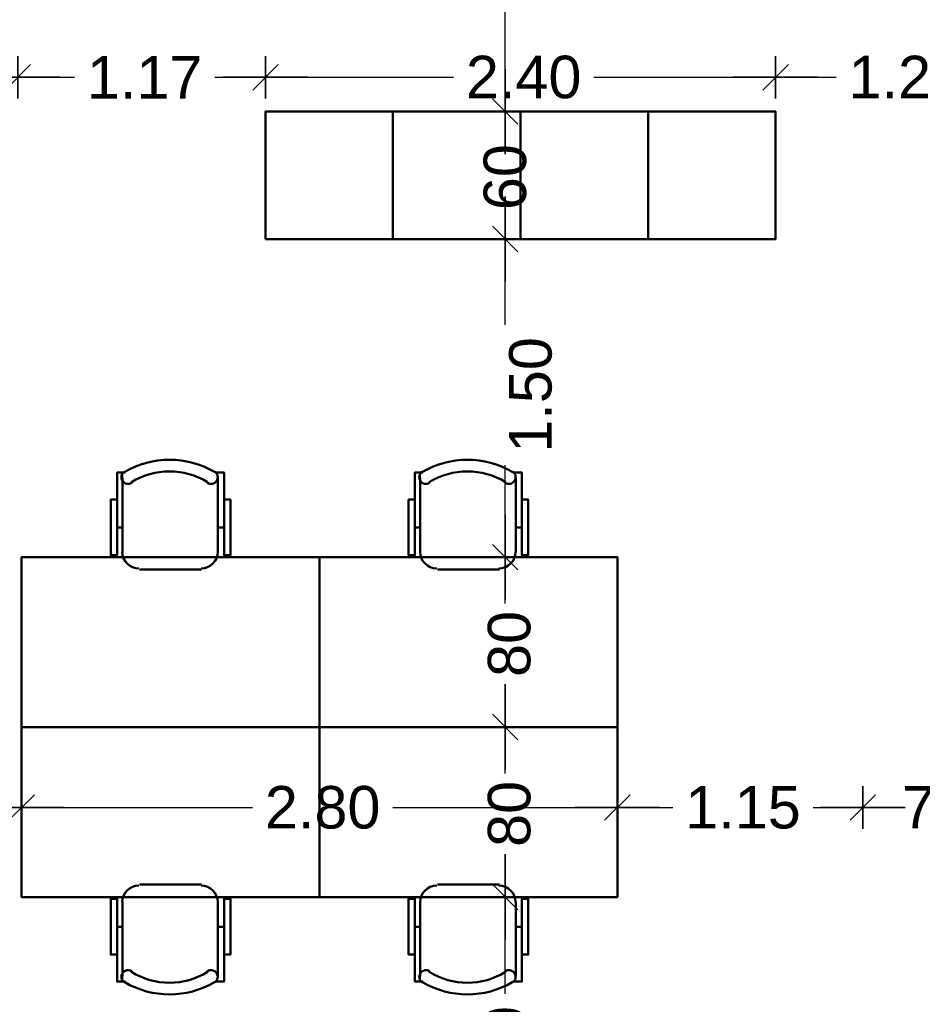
# Model space of a CAD drawing. Header units: metres. Extents: x -1 to 441, y -6 to 31.
# Tile 20 of 24: x 417.03 to 421.27, y 18.02 to 22.65. Entities that reach past the tile are written whole.
import ezdxf

# ---------------------------------------------------------------- set-up
doc = ezdxf.new("R2010")
doc.units = ezdxf.units.M
doc.header["$PDMODE"] = 65
doc.linetypes.add('CONTINUA', pattern=[0])
for name, color, linetype, lineweight in [('P4  SUPERFICI LLIURE', 7, 'CONTINUA', 25), ('P4 COTES', 7, 'CONTINUA', 25), ('P4 MOBLES', 7, 'CONTINUA', 25)]:
    doc.layers.add(name, color=color, linetype=linetype, lineweight=lineweight)
doc.styles.add('ARIAL', font='arial.ttf')
doc.dimstyles.new('DIMSTYLE_3', dxfattribs={"dimtxt": 0.2, "dimasz": 0.2, "dimexe": 0, "dimexo": 1e-06, "dimgap": 0.1, "dimtad": 0, "dimrnd": 0.005, "dimzin": 4, "dimdsep": 46, "dimtxsty": 'ARIAL', "dimblk1": 'ALL_ML_STRICH', "dimblk2": 'ALL_ML_STRICH', "dimsah": 1, "dimcen": 0, "dimse1": 1, "dimse2": 1, "dimclrd": 2, "dimclre": 2, "dimclrt": 2, "dimadec": 0, "dimazin": 0, "dimtfac": 1, "dimtdec": 0, "dimtix": 1, "dimtmove": 2, "dimatfit": 3, "dimfxl": 0, "dimtzin": 0, "dimlwd": 0, "dimlwe": 35, "dimarcsym": 0})
doc.dimstyles.new('DIMSTYLE_8', dxfattribs={"dimtxt": 0.2, "dimasz": 0.2, "dimexe": 0, "dimexo": 1e-06, "dimgap": 0.1, "dimtad": 0, "dimdec": 0, "dimlfac": 100, "dimrnd": 0.5, "dimzin": 4, "dimdsep": 46, "dimtxsty": 'ARIAL', "dimblk1": 'ALL_ML_STRICH', "dimblk2": 'ALL_ML_STRICH', "dimsah": 1, "dimcen": 0, "dimse1": 1, "dimse2": 1, "dimclrd": 2, "dimclre": 2, "dimclrt": 2, "dimadec": 0, "dimazin": 0, "dimtfac": 1, "dimtdec": 0, "dimtix": 1, "dimtmove": 2, "dimatfit": 3, "dimfxl": 0, "dimtzin": 0, "dimlwd": 0, "dimlwe": 35, "dimarcsym": 0})

# ---------------------------------------------------------------- blocks, each defined once
blk = doc.blocks.new('OBJETO_COMPLEJO_42')
at = {"layer": 'P4 MOBLES', "color": 202, "linetype": 'CONTINUA', "lineweight": 50, "transparency": 33554687}
for p, q in [((417.5093, 20.1414), (417.5093, 20.4928)), ((417.958, 20.4928), (417.958, 20.1414)), ((417.4839, 20.2599), (417.5093, 20.2599)), ((417.9877, 20.2599), (417.958, 20.2599)), ((417.8818, 20.061), (417.5897, 20.061))]:
    blk.add_line(p, q, dxfattribs=at)
for points in [[(417.4839, 20.3912), (417.4543, 20.3912), (417.4543, 20.1287), (417.4839, 20.1287), (417.4839, 20.5182), (417.522, 20.5182)], [(417.5185, 20.5226), (417.5136, 20.5185), (417.5097, 20.5137), (417.5068, 20.5083), (417.5051, 20.5025), (417.5044, 20.4965), (417.5049, 20.4904), (417.5067, 20.4844), (417.5096, 20.4788), (417.5136, 20.4738), (417.5184, 20.4699), (417.5238, 20.467), (417.5295, 20.4651), (417.5356, 20.4644), (417.5416, 20.4649), (417.5476, 20.4666), (417.5533, 20.4695)], [(417.9085, 20.4695), (417.9142, 20.4666), (417.9202, 20.4649), (417.9263, 20.4644), (417.9323, 20.4651), (417.938, 20.467), (417.9434, 20.4699), (417.9482, 20.4738), (417.9522, 20.4788), (417.9551, 20.4844), (417.9569, 20.4904), (417.9574, 20.4965), (417.9568, 20.5025), (417.955, 20.5083), (417.9521, 20.5137), (417.9482, 20.5185), (417.9433, 20.5226)], [(417.9877, 20.3912), (418.0173, 20.3912), (418.0173, 20.1287), (417.9877, 20.1287), (417.9877, 20.5182), (417.9453, 20.5182)], [(417.5087, 20.1448), (417.5103, 20.129), (417.5148, 20.1143), (417.522, 20.101), (417.5316, 20.0894), (417.5432, 20.0799), (417.5565, 20.0727), (417.5712, 20.0681), (417.587, 20.0665)], [(417.8791, 20.0665), (417.8949, 20.0681), (417.9096, 20.0727), (417.9229, 20.0799), (417.9345, 20.0894), (417.944, 20.101), (417.9512, 20.1143), (417.9558, 20.129), (417.9574, 20.1448)]]:
    blk.add_lwpolyline(points, dxfattribs=at)
blk.add_lwpolyline([(418.4364, 19.3202), (417.0352, 19.3202), (417.0352, 20.1202), (418.4364, 20.1202), (418.4364, 19.3202)], close=True, dxfattribs=at)
for centre, radius, start, end in [((417.731, 20.162), 0.4167, 59.5738, 120.4458), ((417.731, 20.1832), 0.3405, 58.2581, 121.7649)]:
    blk.add_arc(centre, radius, start, end, dxfattribs=at)
blk = doc.blocks.new('OBJETO_COMPLEJO_43')
at = {"layer": 'P4 MOBLES', "color": 202, "linetype": 'CONTINUA', "lineweight": 50, "transparency": 33554687}
for p, q in [((417.8818, 18.5794), (417.5897, 18.5794)), ((417.5093, 18.4989), (417.5093, 18.1476)), ((417.958, 18.1476), (417.958, 18.4989)), ((417.4839, 18.3804), (417.5093, 18.3804)), ((417.9877, 18.3804), (417.958, 18.3804))]:
    blk.add_line(p, q, dxfattribs=at)
blk.add_lwpolyline([(418.4364, 19.3202), (417.0352, 19.3202), (417.0352, 18.5201), (418.4364, 18.5201), (418.4364, 19.3202)], close=True, dxfattribs=at)
for points in [[(417.5087, 18.4955), (417.5103, 18.5113), (417.5148, 18.526), (417.522, 18.5393), (417.5316, 18.5509), (417.5432, 18.5605), (417.5565, 18.5677), (417.5712, 18.5722), (417.587, 18.5738)], [(417.8791, 18.5738), (417.8949, 18.5722), (417.9096, 18.5677), (417.9229, 18.5605), (417.9345, 18.5509), (417.944, 18.5393), (417.9512, 18.526), (417.9558, 18.5113), (417.9574, 18.4955)], [(417.4839, 18.2492), (417.4543, 18.2492), (417.4543, 18.5116), (417.4839, 18.5116), (417.4839, 18.1222), (417.522, 18.1222)], [(417.9877, 18.2492), (418.0173, 18.2492), (418.0173, 18.5116), (417.9877, 18.5116), (417.9877, 18.1222), (417.9453, 18.1222)], [(417.5185, 18.1178), (417.5136, 18.1219), (417.5097, 18.1267), (417.5068, 18.1321), (417.5051, 18.1379), (417.5044, 18.1439), (417.5049, 18.1499), (417.5067, 18.1559), (417.5096, 18.1616), (417.5136, 18.1665), (417.5184, 18.1705), (417.5238, 18.1734), (417.5295, 18.1752), (417.5356, 18.1759), (417.5416, 18.1754), (417.5476, 18.1738), (417.5533, 18.1709)], [(417.9085, 18.1709), (417.9142, 18.1738), (417.9202, 18.1754), (417.9263, 18.1759), (417.9323, 18.1752), (417.938, 18.1734), (417.9434, 18.1705), (417.9482, 18.1665), (417.9522, 18.1616), (417.9551, 18.1559), (417.9569, 18.1499), (417.9574, 18.1439), (417.9568, 18.1379), (417.955, 18.1321), (417.9521, 18.1267), (417.9482, 18.1219), (417.9433, 18.1178)]]:
    blk.add_lwpolyline(points, dxfattribs=at)
for centre, radius, start, end in [((417.731, 18.4571), 0.3405, 238.2351, 301.7419), ((417.731, 18.4783), 0.4167, 239.5542, 300.4262)]:
    blk.add_arc(centre, radius, start, end, dxfattribs=at)
blk = doc.blocks.new('OBJETO_COMPLEJO_44')
at = {"layer": 'P4 MOBLES', "color": 202, "linetype": 'CONTINUA', "lineweight": 50, "transparency": 33554687}
for p, q in [((418.9105, 20.1414), (418.9105, 20.4928)), ((419.3592, 20.4928), (419.3592, 20.1414)), ((418.8851, 20.2599), (418.9105, 20.2599)), ((419.3888, 20.2599), (419.3592, 20.2599)), ((419.283, 20.061), (418.9909, 20.061))]:
    blk.add_line(p, q, dxfattribs=at)
for points in [[(418.8851, 20.3912), (418.8555, 20.3912), (418.8555, 20.1287), (418.8851, 20.1287), (418.8851, 20.5182), (418.9232, 20.5182)], [(418.9197, 20.5226), (418.9148, 20.5185), (418.9108, 20.5137), (418.908, 20.5083), (418.9062, 20.5025), (418.9056, 20.4965), (418.9061, 20.4904), (418.9078, 20.4844), (418.9108, 20.4788), (418.9148, 20.4738), (418.9196, 20.4699), (418.925, 20.467), (418.9307, 20.4651), (418.9367, 20.4644), (418.9428, 20.4649), (418.9488, 20.4666), (418.9545, 20.4695)], [(419.3097, 20.4695), (419.3154, 20.4666), (419.3213, 20.4649), (419.3274, 20.4644), (419.3334, 20.4651), (419.3392, 20.467), (419.3446, 20.4699), (419.3494, 20.4738), (419.3534, 20.4788), (419.3563, 20.4844), (419.358, 20.4904), (419.3586, 20.4965), (419.3579, 20.5025), (419.3562, 20.5083), (419.3533, 20.5137), (419.3494, 20.5185), (419.3445, 20.5226)], [(419.3888, 20.3912), (419.4185, 20.3912), (419.4185, 20.1287), (419.3888, 20.1287), (419.3888, 20.5182), (419.3465, 20.5182)], [(418.9098, 20.1448), (418.9114, 20.129), (418.916, 20.1143), (418.9232, 20.101), (418.9328, 20.0894), (418.9444, 20.0799), (418.9577, 20.0727), (418.9724, 20.0681), (418.9882, 20.0665)], [(419.2803, 20.0665), (419.296, 20.0681), (419.3107, 20.0727), (419.324, 20.0799), (419.3356, 20.0894), (419.3452, 20.101), (419.3524, 20.1143), (419.357, 20.129), (419.3586, 20.1448)]]:
    blk.add_lwpolyline(points, dxfattribs=at)
blk.add_lwpolyline([(419.8375, 19.3202), (418.4364, 19.3202), (418.4364, 20.1202), (419.8375, 20.1202), (419.8375, 19.3202)], close=True, dxfattribs=at)
for centre, radius, start, end in [((419.1322, 20.162), 0.4167, 59.5738, 120.4458), ((419.1322, 20.1832), 0.3405, 58.2581, 121.7649)]:
    blk.add_arc(centre, radius, start, end, dxfattribs=at)
blk = doc.blocks.new('OBJETO_COMPLEJO_45')
at = {"layer": 'P4 MOBLES', "color": 202, "linetype": 'CONTINUA', "lineweight": 50, "transparency": 33554687}
for p, q in [((419.283, 18.5794), (418.9909, 18.5794)), ((418.9105, 18.4989), (418.9105, 18.1476)), ((419.3592, 18.1476), (419.3592, 18.4989)), ((418.8851, 18.3804), (418.9105, 18.3804)), ((419.3888, 18.3804), (419.3592, 18.3804))]:
    blk.add_line(p, q, dxfattribs=at)
blk.add_lwpolyline([(419.8375, 19.3202), (418.4364, 19.3202), (418.4364, 18.5201), (419.8375, 18.5201), (419.8375, 19.3202)], close=True, dxfattribs=at)
for points in [[(418.9098, 18.4955), (418.9114, 18.5113), (418.916, 18.526), (418.9232, 18.5393), (418.9328, 18.5509), (418.9444, 18.5605), (418.9577, 18.5677), (418.9724, 18.5722), (418.9882, 18.5738)], [(419.2803, 18.5738), (419.296, 18.5722), (419.3107, 18.5677), (419.324, 18.5605), (419.3356, 18.5509), (419.3452, 18.5393), (419.3524, 18.526), (419.357, 18.5113), (419.3586, 18.4955)], [(418.8851, 18.2492), (418.8555, 18.2492), (418.8555, 18.5116), (418.8851, 18.5116), (418.8851, 18.1222), (418.9232, 18.1222)], [(419.3888, 18.2492), (419.4185, 18.2492), (419.4185, 18.5116), (419.3888, 18.5116), (419.3888, 18.1222), (419.3465, 18.1222)], [(418.9197, 18.1178), (418.9148, 18.1219), (418.9108, 18.1267), (418.908, 18.1321), (418.9062, 18.1379), (418.9056, 18.1439), (418.9061, 18.1499), (418.9078, 18.1559), (418.9108, 18.1616), (418.9148, 18.1665), (418.9196, 18.1705), (418.925, 18.1734), (418.9307, 18.1752), (418.9367, 18.1759), (418.9428, 18.1754), (418.9488, 18.1738), (418.9545, 18.1709)], [(419.3097, 18.1709), (419.3154, 18.1738), (419.3213, 18.1754), (419.3274, 18.1759), (419.3334, 18.1752), (419.3392, 18.1734), (419.3446, 18.1705), (419.3494, 18.1665), (419.3534, 18.1616), (419.3563, 18.1559), (419.358, 18.1499), (419.3586, 18.1439), (419.3579, 18.1379), (419.3562, 18.1321), (419.3533, 18.1267), (419.3494, 18.1219), (419.3445, 18.1178)]]:
    blk.add_lwpolyline(points, dxfattribs=at)
for centre, radius, start, end in [((419.1322, 18.4571), 0.3405, 238.2351, 301.7419), ((419.1322, 18.4783), 0.4167, 239.5542, 300.4262)]:
    blk.add_arc(centre, radius, start, end, dxfattribs=at)
blk = doc.blocks.new('ALL_ML_STRICH')
at = {"color": 0, "linetype": 'ByBlock', "lineweight": -2}
for p, q in [((0, -0.5), (0, 0.5)), ((-0.3, -0.3), (0.3, 0.3)), ((-1, 0), (0.5, 0))]:
    blk.add_line(p, q, dxfattribs=at)
blk = doc.blocks.new('*D84')
at = {"layer": 'DEFPOINTS', "color": 2, "linetype": 'CONTINUA', "lineweight": 35, "transparency": 33554687}
for p in [(416.137, 18.9412), (416.137, 18.5744), (417.0352, 18.5201)]:
    blk.add_point(p, dxfattribs=at)
at = {"layer": 'P4 COTES', "color": 2, "linetype": 'CONTINUA', "lineweight": -2, "transparency": 33554687}
for p, q in [((416.137, 18.9412), (416.3874, 18.9412)), ((416.7674, 18.9412), (417.0352, 18.9412))]:
    blk.add_line(p, q, dxfattribs=at)
at = {"layer": 'P4 COTES', "color": 2, "linetype": 'CONTINUA', "lineweight": 35, "transparency": 33554687, "xscale": 0.2, "yscale": 0.2, "zscale": 0.2, "rotation": 180}
blk.add_blockref('ALL_ML_STRICH', (416.137, 18.9412), dxfattribs=at)
at = {"layer": 'P4 COTES', "color": 2, "linetype": 'CONTINUA', "lineweight": 35, "transparency": 33554687, "xscale": 0.2, "yscale": 0.2, "zscale": 0.2}
blk.add_blockref('ALL_ML_STRICH', (417.0352, 18.9412), dxfattribs=at)
at = {"layer": 'P4 COTES', "color": 2, "linetype": 'CONTINUA', "lineweight": 35, "transparency": 33554687, "insert": (416.5774, 18.9412), "char_height": 0.2, "width": 0.4, "attachment_point": 5, "style": 'ARIAL'}
blk.add_mtext('\\A1;{90}', dxfattribs=at)
blk = doc.blocks.new('*D85')
at = {"layer": 'DEFPOINTS', "color": 2, "linetype": 'CONTINUA', "lineweight": 35, "transparency": 33554687}
for p in [(417.0352, 18.9412), (417.0352, 18.5201), (419.8375, 18.5201)]:
    blk.add_point(p, dxfattribs=at)
at = {"layer": 'P4 COTES', "color": 2, "linetype": 'CONTINUA', "lineweight": -2, "transparency": 33554687}
for p, q in [((417.0352, 18.9412), (418.1212, 18.9412)), ((418.7812, 18.9412), (419.8375, 18.9412))]:
    blk.add_line(p, q, dxfattribs=at)
at = {"layer": 'P4 COTES', "color": 2, "linetype": 'CONTINUA', "lineweight": 35, "transparency": 33554687, "xscale": 0.2, "yscale": 0.2, "zscale": 0.2, "rotation": 180}
blk.add_blockref('ALL_ML_STRICH', (417.0352, 18.9412), dxfattribs=at)
at = {"layer": 'P4 COTES', "color": 2, "linetype": 'CONTINUA', "lineweight": 35, "transparency": 33554687, "xscale": 0.2, "yscale": 0.2, "zscale": 0.2}
blk.add_blockref('ALL_ML_STRICH', (419.8375, 18.9412), dxfattribs=at)
at = {"layer": 'P4 COTES', "color": 2, "linetype": 'CONTINUA', "lineweight": 35, "transparency": 33554687, "insert": (418.4512, 18.9412), "char_height": 0.2, "width": 0.8, "attachment_point": 5, "style": 'ARIAL'}
blk.add_mtext('\\A1;{\\A1;{2.80\\H0.132000;\\S^ ;}}', dxfattribs=at)
blk = doc.blocks.new('*D86')
at = {"layer": 'DEFPOINTS', "color": 2, "linetype": 'CONTINUA', "lineweight": 35, "transparency": 33554687}
for p in [(419.8375, 18.9412), (419.8375, 18.5201), (420.992, 18.2497)]:
    blk.add_point(p, dxfattribs=at)
at = {"layer": 'P4 COTES', "color": 2, "linetype": 'CONTINUA', "lineweight": -2, "transparency": 33554687}
for p, q in [((419.8375, 18.9412), (420.0985, 18.9412)), ((420.7585, 18.9412), (420.992, 18.9412))]:
    blk.add_line(p, q, dxfattribs=at)
at = {"layer": 'P4 COTES', "color": 2, "linetype": 'CONTINUA', "lineweight": 35, "transparency": 33554687, "xscale": 0.2, "yscale": 0.2, "zscale": 0.2, "rotation": 180}
blk.add_blockref('ALL_ML_STRICH', (419.8375, 18.9412), dxfattribs=at)
at = {"layer": 'P4 COTES', "color": 2, "linetype": 'CONTINUA', "lineweight": 35, "transparency": 33554687, "xscale": 0.2, "yscale": 0.2, "zscale": 0.2}
blk.add_blockref('ALL_ML_STRICH', (420.992, 18.9412), dxfattribs=at)
at = {"layer": 'P4 COTES', "color": 2, "linetype": 'CONTINUA', "lineweight": 35, "transparency": 33554687, "insert": (420.4285, 18.9412), "char_height": 0.2, "width": 0.8, "attachment_point": 5, "style": 'ARIAL'}
blk.add_mtext('\\A1;{\\A1;{1.15\\H0.132000;\\S^ ;}}', dxfattribs=at)
blk = doc.blocks.new('*D87')
at = {"layer": 'DEFPOINTS', "color": 2, "linetype": 'CONTINUA', "lineweight": 35, "transparency": 33554687}
for p in [(420.992, 18.9412), (421.6878, 18.5496), (420.992, 18.2497)]:
    blk.add_point(p, dxfattribs=at)
at = {"layer": 'P4 COTES', "color": 2, "linetype": 'CONTINUA', "lineweight": -2, "transparency": 33554687}
for p, q in [((420.992, 18.9412), (421.1412, 18.9412)), ((421.5212, 18.9412), (421.6878, 18.9412))]:
    blk.add_line(p, q, dxfattribs=at)
at = {"layer": 'P4 COTES', "color": 2, "linetype": 'CONTINUA', "lineweight": 35, "transparency": 33554687, "xscale": 0.2, "yscale": 0.2, "zscale": 0.2, "rotation": 180}
blk.add_blockref('ALL_ML_STRICH', (420.992, 18.9412), dxfattribs=at)
at = {"layer": 'P4 COTES', "color": 2, "linetype": 'CONTINUA', "lineweight": 35, "transparency": 33554687, "xscale": 0.2, "yscale": 0.2, "zscale": 0.2}
blk.add_blockref('ALL_ML_STRICH', (421.6878, 18.9412), dxfattribs=at)
at = {"layer": 'P4 COTES', "color": 2, "linetype": 'CONTINUA', "lineweight": 35, "transparency": 33554687, "insert": (421.3312, 18.9412), "char_height": 0.2, "width": 0.4, "attachment_point": 5, "style": 'ARIAL'}
blk.add_mtext('\\A1;{70}', dxfattribs=at)
blk = doc.blocks.new('*D98')
at = {"layer": 'DEFPOINTS', "color": 2, "linetype": 'CONTINUA', "lineweight": 35, "transparency": 33554687}
for p in [(417.017, 22.3787), (417.017, 22.0695), (418.1821, 22.0587)]:
    blk.add_point(p, dxfattribs=at)
at = {"layer": 'P4 COTES', "color": 2, "linetype": 'CONTINUA', "lineweight": -2, "transparency": 33554687}
for p, q in [((417.017, 22.3787), (417.284, 22.3787)), ((417.944, 22.3787), (418.1821, 22.3787))]:
    blk.add_line(p, q, dxfattribs=at)
at = {"layer": 'P4 COTES', "color": 2, "linetype": 'CONTINUA', "lineweight": 35, "transparency": 33554687, "xscale": 0.2, "yscale": 0.2, "zscale": 0.2, "rotation": 180}
blk.add_blockref('ALL_ML_STRICH', (417.017, 22.3787), dxfattribs=at)
at = {"layer": 'P4 COTES', "color": 2, "linetype": 'CONTINUA', "lineweight": 35, "transparency": 33554687, "xscale": 0.2, "yscale": 0.2, "zscale": 0.2}
blk.add_blockref('ALL_ML_STRICH', (418.1821, 22.3787), dxfattribs=at)
at = {"layer": 'P4 COTES', "color": 2, "linetype": 'CONTINUA', "lineweight": 35, "transparency": 33554687, "insert": (417.614, 22.3787), "char_height": 0.2, "width": 0.8, "attachment_point": 5, "style": 'ARIAL'}
blk.add_mtext('\\A1;{\\A1;{1.17\\H0.132000;\\S^ ;}}', dxfattribs=at)
blk = doc.blocks.new('*D99')
at = {"layer": 'DEFPOINTS', "color": 2, "linetype": 'CONTINUA', "lineweight": 35, "transparency": 33554687}
for p in [(418.1821, 22.3787), (418.1821, 22.0587), (420.5821, 21.9173)]:
    blk.add_point(p, dxfattribs=at)
at = {"layer": 'P4 COTES', "color": 2, "linetype": 'CONTINUA', "lineweight": -2, "transparency": 33554687}
for p, q in [((418.1821, 22.3787), (419.0669, 22.3787)), ((419.7269, 22.3787), (420.5821, 22.3787))]:
    blk.add_line(p, q, dxfattribs=at)
at = {"layer": 'P4 COTES', "color": 2, "linetype": 'CONTINUA', "lineweight": 35, "transparency": 33554687, "xscale": 0.2, "yscale": 0.2, "zscale": 0.2, "rotation": 180}
blk.add_blockref('ALL_ML_STRICH', (418.1821, 22.3787), dxfattribs=at)
at = {"layer": 'P4 COTES', "color": 2, "linetype": 'CONTINUA', "lineweight": 35, "transparency": 33554687, "xscale": 0.2, "yscale": 0.2, "zscale": 0.2}
blk.add_blockref('ALL_ML_STRICH', (420.5821, 22.3787), dxfattribs=at)
at = {"layer": 'P4 COTES', "color": 2, "linetype": 'CONTINUA', "lineweight": 35, "transparency": 33554687, "insert": (419.3969, 22.3787), "char_height": 0.2, "width": 0.8, "attachment_point": 5, "style": 'ARIAL'}
blk.add_mtext('\\A1;{\\A1;{2.40\\H0.132000;\\S^ ;}}', dxfattribs=at)
blk = doc.blocks.new('*D100')
at = {"layer": 'DEFPOINTS', "color": 2, "linetype": 'CONTINUA', "lineweight": 35, "transparency": 33554687}
for p in [(420.5821, 22.3787), (421.7821, 22.2173), (420.5821, 21.9173)]:
    blk.add_point(p, dxfattribs=at)
at = {"layer": 'P4 COTES', "color": 2, "linetype": 'CONTINUA', "lineweight": -2, "transparency": 33554687}
for p, q in [((420.5821, 22.3787), (420.8669, 22.3787)), ((421.5269, 22.3787), (421.7821, 22.3787))]:
    blk.add_line(p, q, dxfattribs=at)
at = {"layer": 'P4 COTES', "color": 2, "linetype": 'CONTINUA', "lineweight": 35, "transparency": 33554687, "xscale": 0.2, "yscale": 0.2, "zscale": 0.2, "rotation": 180}
blk.add_blockref('ALL_ML_STRICH', (420.5821, 22.3787), dxfattribs=at)
at = {"layer": 'P4 COTES', "color": 2, "linetype": 'CONTINUA', "lineweight": 35, "transparency": 33554687, "xscale": 0.2, "yscale": 0.2, "zscale": 0.2}
blk.add_blockref('ALL_ML_STRICH', (421.7821, 22.3787), dxfattribs=at)
at = {"layer": 'P4 COTES', "color": 2, "linetype": 'CONTINUA', "lineweight": 35, "transparency": 33554687, "insert": (421.1969, 22.3787), "char_height": 0.2, "width": 0.8, "attachment_point": 5, "style": 'ARIAL'}
blk.add_mtext('\\A1;{\\A1;{1.20\\H0.132000;\\S^ ;}}', dxfattribs=at)
blk = doc.blocks.new('*D105')
at = {"layer": 'DEFPOINTS', "color": 2, "linetype": 'CONTINUA', "lineweight": 35, "transparency": 33554687}
for p in [(419.1379, 18.5201), (418.9532, 16.9196), (419.3096, 16.9196)]:
    blk.add_point(p, dxfattribs=at)
at = {"layer": 'P4 COTES', "color": 2, "linetype": 'CONTINUA', "lineweight": -2, "transparency": 33554687}
for p, q in [((419.3096, 18.0646), (419.3096, 18.5201)), ((419.3096, 16.9196), (419.3096, 17.4046))]:
    blk.add_line(p, q, dxfattribs=at)
at = {"layer": 'P4 COTES', "color": 2, "linetype": 'CONTINUA', "lineweight": 35, "transparency": 33554687, "xscale": 0.2, "yscale": 0.2, "zscale": 0.2}
for p, rotation in [((419.3096, 18.5201), 90), ((419.3096, 16.9196), 270)]:
    blk.add_blockref('ALL_ML_STRICH', p, dxfattribs=dict(at, rotation=rotation))
at = {"layer": 'P4 COTES', "color": 2, "linetype": 'CONTINUA', "lineweight": 35, "transparency": 33554687, "insert": (419.3096, 17.7346), "char_height": 0.2, "width": 0.8, "attachment_point": 5, "rotation": 90, "style": 'ARIAL'}
blk.add_mtext('\\A1;{\\A1;{1.60\\H0.132000;\\S^ ;}}', dxfattribs=at)
blk = doc.blocks.new('*D106')
at = {"layer": 'DEFPOINTS', "color": 2, "linetype": 'CONTINUA', "lineweight": 35, "transparency": 33554687}
for p in [(419.0859, 19.3202), (419.1379, 18.5201), (419.3096, 18.5201)]:
    blk.add_point(p, dxfattribs=at)
at = {"layer": 'P4 COTES', "color": 2, "linetype": 'CONTINUA', "lineweight": -2, "transparency": 33554687}
for p, q in [((419.3096, 19.1014), (419.3096, 19.3202)), ((419.3096, 18.5201), (419.3096, 18.7214))]:
    blk.add_line(p, q, dxfattribs=at)
at = {"layer": 'P4 COTES', "color": 2, "linetype": 'CONTINUA', "lineweight": 35, "transparency": 33554687, "xscale": 0.2, "yscale": 0.2, "zscale": 0.2}
for p, rotation in [((419.3096, 19.3202), 90), ((419.3096, 18.5201), 270)]:
    blk.add_blockref('ALL_ML_STRICH', p, dxfattribs=dict(at, rotation=rotation))
at = {"layer": 'P4 COTES', "color": 2, "linetype": 'CONTINUA', "lineweight": 35, "transparency": 33554687, "insert": (419.3296, 18.9114), "char_height": 0.2, "width": 0.4, "attachment_point": 5, "rotation": 90, "style": 'ARIAL'}
blk.add_mtext('\\A1;{80}', dxfattribs=at)
blk = doc.blocks.new('*D107')
at = {"layer": 'DEFPOINTS', "color": 2, "linetype": 'CONTINUA', "lineweight": 35, "transparency": 33554687}
for p in [(419.2258, 20.1202), (419.0859, 19.3202), (419.3096, 19.3202)]:
    blk.add_point(p, dxfattribs=at)
at = {"layer": 'P4 COTES', "color": 2, "linetype": 'CONTINUA', "lineweight": -2, "transparency": 33554687}
for p, q in [((419.3096, 19.9015), (419.3096, 20.1202)), ((419.3096, 19.3202), (419.3096, 19.5215))]:
    blk.add_line(p, q, dxfattribs=at)
at = {"layer": 'P4 COTES', "color": 2, "linetype": 'CONTINUA', "lineweight": 35, "transparency": 33554687, "xscale": 0.2, "yscale": 0.2, "zscale": 0.2}
for p, rotation in [((419.3096, 20.1202), 90), ((419.3096, 19.3202), 270)]:
    blk.add_blockref('ALL_ML_STRICH', p, dxfattribs=dict(at, rotation=rotation))
at = {"layer": 'P4 COTES', "color": 2, "linetype": 'CONTINUA', "lineweight": 35, "transparency": 33554687, "insert": (419.3296, 19.7115), "char_height": 0.2, "width": 0.4, "attachment_point": 5, "rotation": 90, "style": 'ARIAL'}
blk.add_mtext('\\A1;{80}', dxfattribs=at)
blk = doc.blocks.new('*D108')
at = {"layer": 'DEFPOINTS', "color": 2, "linetype": 'CONTINUA', "lineweight": 35, "transparency": 33554687}
for p in [(419.2318, 21.6173), (419.2258, 20.1202), (419.3096, 20.1202)]:
    blk.add_point(p, dxfattribs=at)
at = {"layer": 'P4 COTES', "color": 2, "linetype": 'CONTINUA', "lineweight": -2, "transparency": 33554687}
for p, q in [((419.3096, 21.2136), (419.3096, 21.6173)), ((419.3096, 20.1202), (419.3096, 20.5536))]:
    blk.add_line(p, q, dxfattribs=at)
at = {"layer": 'P4 COTES', "color": 2, "linetype": 'CONTINUA', "lineweight": 35, "transparency": 33554687, "xscale": 0.2, "yscale": 0.2, "zscale": 0.2}
for p, rotation in [((419.3096, 21.6173), 90), ((419.3096, 20.1202), 270)]:
    blk.add_blockref('ALL_ML_STRICH', p, dxfattribs=dict(at, rotation=rotation))
at = {"layer": 'P4 COTES', "color": 2, "linetype": 'CONTINUA', "lineweight": 35, "transparency": 33554687, "insert": (419.4296, 20.8836), "char_height": 0.2, "width": 0.8, "attachment_point": 5, "rotation": 90, "style": 'ARIAL'}
blk.add_mtext('\\A1;{\\A1;{1.50\\H0.132000;\\S^ ;}}', dxfattribs=at)
blk = doc.blocks.new('*D109')
at = {"layer": 'DEFPOINTS', "color": 2, "linetype": 'CONTINUA', "lineweight": 35, "transparency": 33554687}
for p in [(419.3821, 22.2173), (419.2318, 21.6173), (419.3096, 21.6173)]:
    blk.add_point(p, dxfattribs=at)
at = {"layer": 'P4 COTES', "color": 2, "linetype": 'CONTINUA', "lineweight": -2, "transparency": 33554687}
for p, q in [((419.3096, 22.0986), (419.3096, 22.2173)), ((419.3096, 21.6173), (419.3096, 21.7186))]:
    blk.add_line(p, q, dxfattribs=at)
at = {"layer": 'P4 COTES', "color": 2, "linetype": 'CONTINUA', "lineweight": 35, "transparency": 33554687, "xscale": 0.2, "yscale": 0.2, "zscale": 0.2}
for p, rotation in [((419.3096, 22.2173), 90), ((419.3096, 21.6173), 270)]:
    blk.add_blockref('ALL_ML_STRICH', p, dxfattribs=dict(at, rotation=rotation))
at = {"layer": 'P4 COTES', "color": 2, "linetype": 'CONTINUA', "lineweight": 35, "transparency": 33554687, "insert": (419.3096, 21.9086), "char_height": 0.2, "width": 0.4, "attachment_point": 5, "rotation": 90, "style": 'ARIAL'}
blk.add_mtext('\\A1;{60}', dxfattribs=at)
blk = doc.blocks.new('*D110')
at = {"layer": 'DEFPOINTS', "color": 2, "linetype": 'CONTINUA', "lineweight": 35, "transparency": 33554687}
for p in [(420.617, 23.8695), (419.3096, 22.2173), (419.3821, 22.2173)]:
    blk.add_point(p, dxfattribs=at)
at = {"layer": 'P4 COTES', "color": 2, "linetype": 'CONTINUA', "lineweight": -2, "transparency": 33554687}
for p, q in [((419.3096, 23.3871), (419.3096, 23.8695)), ((419.3096, 22.2173), (419.3096, 22.7271))]:
    blk.add_line(p, q, dxfattribs=at)
at = {"layer": 'P4 COTES', "color": 2, "linetype": 'CONTINUA', "lineweight": 35, "transparency": 33554687, "xscale": 0.2, "yscale": 0.2, "zscale": 0.2}
for p, rotation in [((419.3096, 23.8695), 90), ((419.3096, 22.2173), 270)]:
    blk.add_blockref('ALL_ML_STRICH', p, dxfattribs=dict(at, rotation=rotation))
at = {"layer": 'P4 COTES', "color": 2, "linetype": 'CONTINUA', "lineweight": 35, "transparency": 33554687, "insert": (419.3096, 23.0571), "char_height": 0.2, "width": 0.8, "attachment_point": 5, "rotation": 90, "style": 'ARIAL'}
blk.add_mtext('\\A1;{\\A1;{1.65\\H0.132000;\\S^ ;}}', dxfattribs=at)

msp = doc.modelspace()

# ---------------------------------------------------------------- linework, layer by layer
at = {"layer": 'P4  SUPERFICI LLIURE', "color": 7, "linetype": 'CONTINUA', "lineweight": 25, "transparency": 33554687}
for p, q in [((418.1821, 21.6173), (418.1821, 22.2173)), ((418.1821, 22.2173), (420.5821, 22.2173)), ((420.5821, 22.2173), (420.5821, 21.6173)), ((420.5821, 21.6173), (418.1821, 21.6173)), ((417.5041, 20.4934), (417.5051, 20.5025)), ((417.5067, 20.4844), (417.5041, 20.4934)), ((417.5051, 20.5025), (417.5093, 20.5165)), ((417.5093, 20.5165), (417.5093, 20.4794)), ((417.5365, 20.4645), (417.5887, 20.4925)), ((417.5887, 20.4925), (417.6277, 20.5077)), ((417.6277, 20.5077), (417.6684, 20.5179)), ((417.6684, 20.5179), (417.71, 20.523)), ((417.71, 20.523), (417.7519, 20.523)), ((417.7519, 20.523), (417.7935, 20.5179)), ((417.7935, 20.5179), (417.8341, 20.5077)), ((417.8341, 20.5077), (417.8732, 20.4926)), ((417.8732, 20.4926), (417.9255, 20.4645)), ((417.9551, 20.4844), (417.9569, 20.4904)), ((417.9569, 20.4904), (417.958, 20.5038)), ((417.958, 20.5038), (417.958, 20.1511)), ((418.9053, 20.4934), (418.9062, 20.5025)), ((418.9078, 20.4844), (418.9053, 20.4934)), ((418.9062, 20.5025), (418.9105, 20.5165)), ((418.9105, 20.5165), (418.9105, 20.4794)), ((418.9377, 20.4645), (418.9898, 20.4925)), ((418.9898, 20.4925), (419.0289, 20.5077)), ((419.0289, 20.5077), (419.0696, 20.5179)), ((419.0696, 20.5179), (419.1111, 20.523)), ((419.1111, 20.523), (419.1531, 20.523)), ((419.1531, 20.523), (419.1946, 20.5179)), ((419.1946, 20.5179), (419.2353, 20.5077)), ((419.2353, 20.5077), (419.2744, 20.4926)), ((419.2744, 20.4926), (419.3267, 20.4645)), ((419.3563, 20.4844), (419.358, 20.4904)), ((419.358, 20.4904), (419.3592, 20.5038)), ((419.3592, 20.5038), (419.3592, 20.1511)), ((417.5093, 20.4794), (417.5067, 20.4844)), ((417.5093, 20.1384), (417.5093, 20.4774)), ((417.5093, 20.4774), (417.5184, 20.4699)), ((417.5184, 20.4699), (417.5238, 20.467)), ((417.5238, 20.467), (417.5295, 20.4651)), ((417.5295, 20.4651), (417.5356, 20.4644)), ((417.5356, 20.4644), (417.5365, 20.4645)), ((417.9255, 20.4645), (417.9263, 20.4644)), ((417.9263, 20.4644), (417.9323, 20.4651)), ((417.9323, 20.4651), (417.938, 20.467)), ((417.938, 20.467), (417.9434, 20.4699)), ((417.9434, 20.4699), (417.9482, 20.4738)), ((417.9482, 20.4738), (417.9522, 20.4788)), ((417.9522, 20.4788), (417.9551, 20.4844)), ((418.9105, 20.4794), (418.9078, 20.4844)), ((418.9105, 20.1384), (418.9105, 20.4774)), ((418.9105, 20.4774), (418.9196, 20.4699)), ((418.9196, 20.4699), (418.925, 20.467)), ((418.925, 20.467), (418.9307, 20.4651)), ((418.9307, 20.4651), (418.9367, 20.4644)), ((418.9367, 20.4644), (418.9377, 20.4645)), ((419.3267, 20.4645), (419.3274, 20.4644)), ((419.3274, 20.4644), (419.3334, 20.4651)), ((419.3334, 20.4651), (419.3392, 20.467)), ((419.3392, 20.467), (419.3446, 20.4699)), ((419.3446, 20.4699), (419.3494, 20.4738)), ((419.3494, 20.4738), (419.3534, 20.4788)), ((419.3534, 20.4788), (419.3563, 20.4844)), ((417.0352, 18.5201), (417.0352, 20.1202)), ((417.0352, 20.1202), (417.513, 20.1202)), ((417.5103, 20.129), (417.5093, 20.1384)), ((417.513, 20.1202), (417.5103, 20.129)), ((417.9558, 20.129), (417.9531, 20.1202)), ((417.9531, 20.1202), (418.9142, 20.1202)), ((417.958, 20.1511), (417.9558, 20.129)), ((418.9114, 20.129), (418.9105, 20.1384)), ((418.9142, 20.1202), (418.9114, 20.129)), ((419.357, 20.129), (419.3542, 20.1202)), ((419.3542, 20.1202), (419.8375, 20.1202)), ((419.3592, 20.1511), (419.357, 20.129)), ((419.8375, 20.1202), (419.8375, 18.5201)), ((417.513, 18.5201), (417.0352, 18.5201)), ((417.5093, 18.5019), (417.5103, 18.5113)), ((417.5093, 18.1629), (417.5093, 18.5019)), ((417.5103, 18.5113), (417.513, 18.5201)), ((418.9142, 18.5201), (417.9531, 18.5201)), ((417.9531, 18.5201), (417.9558, 18.5113)), ((417.9558, 18.5113), (417.958, 18.4892)), ((418.9105, 18.5019), (418.9114, 18.5113)), ((418.9105, 18.1629), (418.9105, 18.5019)), ((418.9114, 18.5113), (418.9142, 18.5201)), ((419.8375, 18.5201), (419.3542, 18.5201)), ((419.3542, 18.5201), (419.357, 18.5113)), ((419.357, 18.5113), (419.3592, 18.4892)), ((417.958, 18.4892), (417.958, 18.1366)), ((419.3592, 18.4892), (419.3592, 18.1366)), ((417.5184, 18.1705), (417.5093, 18.1629)), ((417.5238, 18.1734), (417.5184, 18.1705)), ((417.5295, 18.1752), (417.5238, 18.1734)), ((417.5356, 18.1759), (417.5295, 18.1752)), ((417.5365, 18.1758), (417.5356, 18.1759)), ((417.5887, 18.1478), (417.5365, 18.1758)), ((417.9255, 18.1759), (417.8732, 18.1478)), ((417.9263, 18.1759), (417.9255, 18.1759)), ((417.9323, 18.1752), (417.9263, 18.1759)), ((417.938, 18.1734), (417.9323, 18.1752)), ((417.9434, 18.1705), (417.938, 18.1734)), ((417.9482, 18.1665), (417.9434, 18.1705)), ((418.9196, 18.1705), (418.9105, 18.1629)), ((418.925, 18.1734), (418.9196, 18.1705)), ((418.9307, 18.1752), (418.925, 18.1734)), ((418.9367, 18.1759), (418.9307, 18.1752)), ((418.9377, 18.1758), (418.9367, 18.1759)), ((418.9898, 18.1478), (418.9377, 18.1758)), ((419.3267, 18.1759), (419.2744, 18.1478)), ((419.3274, 18.1759), (419.3267, 18.1759)), ((419.3334, 18.1752), (419.3274, 18.1759)), ((419.3392, 18.1734), (419.3334, 18.1752)), ((419.3446, 18.1705), (419.3392, 18.1734)), ((419.3494, 18.1665), (419.3446, 18.1705)), ((417.5041, 18.147), (417.5067, 18.1559)), ((417.5051, 18.1379), (417.5041, 18.147)), ((417.5093, 18.1239), (417.5051, 18.1379)), ((417.5067, 18.1559), (417.5093, 18.161)), ((417.5093, 18.161), (417.5093, 18.1239)), ((417.6277, 18.1327), (417.5887, 18.1478)), ((417.6684, 18.1225), (417.6277, 18.1327)), ((417.71, 18.1173), (417.6684, 18.1225)), ((417.7935, 18.1224), (417.7519, 18.1173)), ((417.8341, 18.1326), (417.7935, 18.1224)), ((417.8732, 18.1478), (417.8341, 18.1326)), ((417.9522, 18.1616), (417.9482, 18.1665)), ((417.9485, 18.1222), (417.9541, 18.1291)), ((417.952, 18.1222), (417.9485, 18.1222)), ((417.9541, 18.1291), (417.952, 18.1222)), ((417.9551, 18.1559), (417.9522, 18.1616)), ((417.9569, 18.1499), (417.9551, 18.1559)), ((417.958, 18.1366), (417.9569, 18.1499)), ((418.9053, 18.147), (418.9078, 18.1559)), ((418.9062, 18.1379), (418.9053, 18.147)), ((418.9105, 18.1239), (418.9062, 18.1379)), ((418.9078, 18.1559), (418.9105, 18.161)), ((418.9105, 18.161), (418.9105, 18.1239)), ((419.0289, 18.1327), (418.9898, 18.1478)), ((419.0696, 18.1225), (419.0289, 18.1327)), ((419.1111, 18.1173), (419.0696, 18.1225)), ((419.1946, 18.1224), (419.1531, 18.1173)), ((419.2353, 18.1326), (419.1946, 18.1224)), ((419.2744, 18.1478), (419.2353, 18.1326)), ((419.3534, 18.1616), (419.3494, 18.1665)), ((419.3497, 18.1222), (419.3553, 18.1291)), ((419.3532, 18.1222), (419.3497, 18.1222)), ((419.3553, 18.1291), (419.3532, 18.1222)), ((419.3563, 18.1559), (419.3534, 18.1616)), ((419.358, 18.1499), (419.3563, 18.1559)), ((419.3592, 18.1366), (419.358, 18.1499)), ((417.7519, 18.1173), (417.71, 18.1173)), ((419.1531, 18.1173), (419.1111, 18.1173))]:
    msp.add_line(p, q, dxfattribs=at)
at = {"layer": 'P4 MOBLES', "color": 202, "linetype": 'CONTINUA', "lineweight": 50, "transparency": 33554687}
for points in [[(418.1821, 21.6173), (418.1821, 22.2173), (418.7821, 22.2173), (418.7821, 21.6173), (418.1821, 21.6173)], [(418.7821, 21.6173), (418.7821, 22.2173), (419.3821, 22.2173), (419.3821, 21.6173), (418.7821, 21.6173)], [(419.3821, 21.6173), (419.3821, 22.2173), (419.9821, 22.2173), (419.9821, 21.6173), (419.3821, 21.6173)], [(419.9821, 21.6173), (419.9821, 22.2173), (420.5821, 22.2173), (420.5821, 21.6173), (419.9821, 21.6173)]]:
    msp.add_lwpolyline(points, close=True, dxfattribs=at)

# ---------------------------------------------------------------- block references
for name in ['OBJETO_COMPLEJO_42', 'OBJETO_COMPLEJO_44', 'OBJETO_COMPLEJO_43', 'OBJETO_COMPLEJO_45']:
    msp.add_blockref(name, (0, 0), dxfattribs=at)

# ---------------------------------------------------------------- dimensions: what is measured, and where the dimension line sits
at = {"layer": 'P4 COTES', "color": 2, "linetype": 'CONTINUA', "lineweight": 35, "transparency": 33554687}
for base, p1, p2, dimstyle, picture, middle in [((419.3096, 23.8695), (419.3821, 22.2173), (420.617, 23.8695), 'DIMSTYLE_3', '*D110', (419.3096, 23.0571)), ((419.3096, 22.2173), (419.2318, 21.6173), (419.3821, 22.2173), 'DIMSTYLE_8', '*D109', (419.3096, 21.9086)), ((419.3096, 21.6173), (419.2258, 20.1202), (419.2318, 21.6173), 'DIMSTYLE_3', '*D108', (419.4296, 20.8836)), ((419.3096, 20.1202), (419.0859, 19.3202), (419.2258, 20.1202), 'DIMSTYLE_8', '*D107', (419.3296, 19.7115)), ((419.3096, 19.3202), (419.1379, 18.5201), (419.0859, 19.3202), 'DIMSTYLE_8', '*D106', (419.3296, 18.9114)), ((419.3096, 18.5201), (418.9532, 16.9196), (419.1379, 18.5201), 'DIMSTYLE_3', '*D105', (419.3096, 17.7346))]:
    dim = msp.add_linear_dim(base=base, p1=p1, p2=p2, angle=90, dimstyle=dimstyle, override={"dimpost": '<>', "dimclrd": 2, "dimclre": 2, "dimclrt": 2, "dimlwd": 0, "dimlwe": 35}, dxfattribs=at)
    dim.commit()
    dim.dimension.update_dxf_attribs({"geometry": picture, "text_midpoint": middle, "dimtype": 160})
for base, p1, p2, dimstyle, picture, middle in [((418.1821, 22.3787), (417.017, 22.0695), (418.1821, 22.0587), 'DIMSTYLE_3', '*D98', (417.614, 22.3787)), ((420.5821, 22.3787), (418.1821, 22.0587), (420.5821, 21.9173), 'DIMSTYLE_3', '*D99', (419.3969, 22.3787)), ((421.7821, 22.3787), (420.5821, 21.9173), (421.7821, 22.2173), 'DIMSTYLE_3', '*D100', (421.1969, 22.3787)), ((417.0352, 18.9412), (416.137, 18.5744), (417.0352, 18.5201), 'DIMSTYLE_8', '*D84', (416.5774, 18.9412)), ((419.8375, 18.9412), (417.0352, 18.5201), (419.8375, 18.5201), 'DIMSTYLE_3', '*D85', (418.4512, 18.9412)), ((420.992, 18.9412), (419.8375, 18.5201), (420.992, 18.2497), 'DIMSTYLE_3', '*D86', (420.4285, 18.9412)), ((421.6878, 18.9412), (420.992, 18.2497), (421.6878, 18.5496), 'DIMSTYLE_8', '*D87', (421.3312, 18.9412))]:
    dim = msp.add_linear_dim(base=base, p1=p1, p2=p2, dimstyle=dimstyle, override={"dimpost": '<>', "dimclrd": 2, "dimclre": 2, "dimclrt": 2, "dimlwd": 0, "dimlwe": 35}, dxfattribs=at)
    dim.commit()
    dim.dimension.update_dxf_attribs({"geometry": picture, "text_midpoint": middle, "dimtype": 160})

doc.saveas('drawing.dxf')
